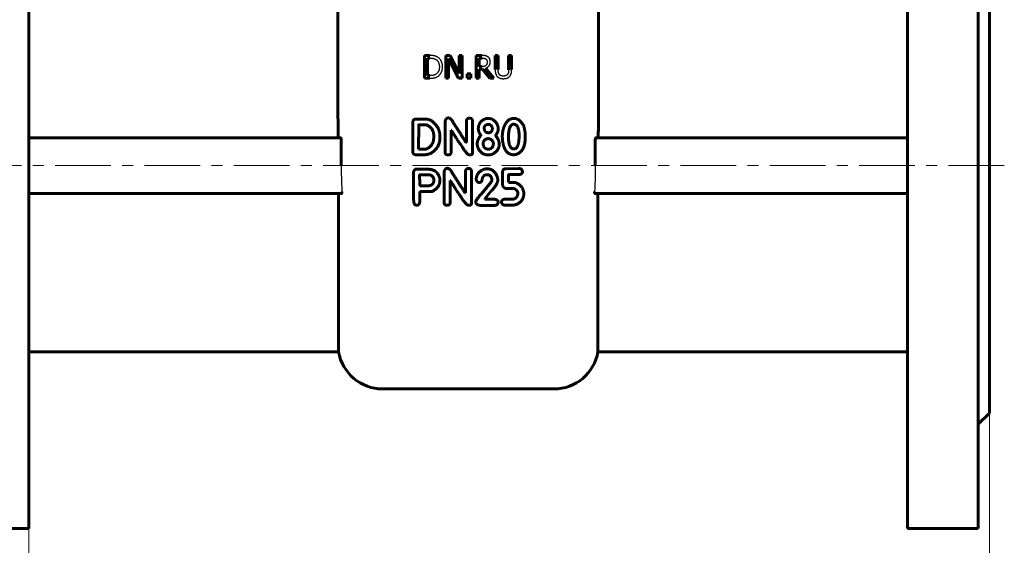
# Model space of a CAD drawing. Header units: millimetres. Extents: x 0 to 594, y 0 to 420.
# Tile 3 of 7: x 101 to 234, y 84 to 154. Entities that reach past the tile are written whole.
import ezdxf

# ---------------------------------------------------------------- set-up
doc = ezdxf.new("R2010")
doc.units = ezdxf.units.MM
for name, pattern in [('K5LT-1', [0]), ('K5LT_AXLED', [12, 7.5, -1.5, 1.5, -1.5]), ('K5LT_BASIC', [0]), ('K5LT_THIN', [0])]:
    doc.linetypes.add(name, pattern=pattern)
doc.layers.add('Системный слой', color=7, linetype='Continuous')
doc.layers.add('Системный слой (1)', color=251, linetype='Continuous', true_color=0x6c6c6c)
doc.styles.add('KDIMTEXTSTYLE', font='txt', dxfattribs={"width": 0.96, "oblique": 15, "height": 5})
doc.styles.add('KTEXTSTYLE', font='txt', dxfattribs={"width": 0.96, "height": 5})
doc.dimstyles.new('KDIMSTYLE (0.50)', dxfattribs={"dimtxt": 5, "dimasz": 1, "dimexe": 2, "dimexo": 0, "dimgap": 1, "dimtad": 1, "dimlfac": 2, "dimtxsty": 'KDIMTEXTSTYLE', "dimsah": 1, "dimcen": 0, "dimdle": 1, "dimadec": 0, "dimazin": 0, "dimtfac": 0.667, "dimtmove": 0, "dimatfit": 3, "dimfxl": 1, "dimtvp": 1, "dimtolj": 1, "dimtzin": 0, "dimarcsym": 0})

# ---------------------------------------------------------------- blocks, each defined once
blk = doc.blocks.new('D0')
at = {"layer": 'Системный слой (1)'}
for points in [[(96.1, 49.28), (96.6, 49.94), (91.6, 49.28), (96.6, 48.62)], [(231.6, 49.28), (226.6, 49.94), (227.1, 49.28), (226.6, 48.62)]]:
    blk.add_hatch(color=7, dxfattribs=at).paths.add_polyline_path(points)
at = {"layer": 'Системный слой (1)', "color": 7, "linetype": 'K5LT_THIN', "lineweight": 18, "true_color": 0xffffff}
for p, q in [((91.6, 101.34), (91.6, 47.28)), ((231.6, 101.34), (231.6, 47.28)), ((91.6, 49.28), (96.6, 49.94)), ((96.6, 48.62), (91.6, 49.28)), ((91.6, 49.28), (231.6, 49.28)), ((96.6, 49.94), (96.1, 49.28)), ((96.1, 49.28), (96.6, 48.62)), ((227.1, 49.28), (226.6, 49.94)), ((226.6, 49.94), (231.6, 49.28)), ((231.6, 49.28), (226.6, 48.62)), ((226.6, 48.62), (227.1, 49.28))]:
    blk.add_line(p, q, dxfattribs=at)
blk.add_wipeout([(155.93, 50.28), (155.93, 57.66), (166.82, 57.66), (166.82, 50.28)]).dxf.layer = 'Системный слой (1)'
at = {"layer": 'Системный слой (1)', "color": 7, "insert": (155.93, 56.87), "char_height": 5, "attachment_point": 1, "style": 'KTEXTSTYLE'}
blk.add_mtext('\\fArial|b0|c204|p34;\\H5.0;\\W1.000;\\Q15;\\fGOST Type AU|b0|i0|c204|p34;\\Q15;\\W0.960;280', dxfattribs=at)
blk = doc.blocks.new('KDIMARROW_01')
at = {"layer": 'Системный слой'}
blk.add_hatch(color=0, dxfattribs=at).paths.add_polyline_path([(-5, -0.66), (0, 0), (-5, 0.66), (-4.5, 0)])
at = {"layer": 'Системный слой', "color": 0, "linetype": 'K5LT_THIN', "lineweight": 18}
for p, q in [((-4.5, 0), (-5, 0.66)), ((-5, 0.66), (0, 0)), ((0, 0), (-5, -0.66)), ((-5, -0.66), (-4.5, 0))]:
    blk.add_line(p, q, dxfattribs=at)
at = {"layer": 'Системный слой (1)', "color": 0, "linetype": 'K5LT_THIN', "lineweight": 18}
blk.add_line((161.6, 134.59), (161.1, 134.59), dxfattribs=at)
blk = doc.blocks.new('D1')
at = {"layer": 'Системный слой (1)', "color": 7, "linetype": 'K5LT_THIN', "lineweight": 18, "true_color": 0xffffff}
for p, q in [((91.6, 101.34), (91.6, 59.65)), ((102.6, 85.84), (102.6, 59.65)), ((96.6, 60.99), (91.6, 61.65)), ((91.6, 61.65), (102.6, 61.65)), ((96.1, 61.65), (96.6, 60.99)), ((102.6, 61.65), (97.6, 60.99)), ((97.6, 60.99), (98.1, 61.65))]:
    blk.add_line(p, q, dxfattribs=at)
blk.add_wipeout([(93.02, 62.65), (93.02, 70.03), (100.86, 70.03), (100.86, 62.65)]).dxf.layer = 'Системный слой (1)'
at = {"layer": 'Системный слой (1)'}
for points in [[(96.1, 61.65), (96.6, 62.31), (91.6, 61.65), (96.6, 60.99)], [(97.6, 60.99), (102.6, 61.65), (97.6, 62.31), (98.1, 61.65)]]:
    blk.add_hatch(color=7, dxfattribs=at).paths.add_polyline_path(points)
at = {"layer": 'Системный слой (1)', "color": 7, "linetype": 'K5LT_THIN', "lineweight": 18, "true_color": 0xffffff}
for p, q in [((91.6, 61.65), (96.6, 62.31)), ((96.6, 62.31), (96.1, 61.65)), ((98.1, 61.65), (97.6, 62.31)), ((97.6, 62.31), (102.6, 61.65))]:
    blk.add_line(p, q, dxfattribs=at)
at = {"layer": 'Системный слой (1)', "color": 7, "insert": (93.02, 69.24), "char_height": 5, "attachment_point": 1, "style": 'KTEXTSTYLE'}
blk.add_mtext('\\fArial|b0|c204|p34;\\H5.0;\\W1.000;\\Q15;\\fGOST Type AU|b0|i0|c204|p34;\\Q15;\\W0.960;22', dxfattribs=at)

msp = doc.modelspace()

# ---------------------------------------------------------------- linework, layer by layer
at = {"layer": 'Системный слой (1)', "color": 143, "linetype": 'K5LT_BASIC', "lineweight": 60, "true_color": 0x33acca}
for p, q in [((102.6044, 183.3447), (102.6044, 85.8447)), ((220.6044, 183.3447), (220.6044, 85.8447)), ((230.1044, 183.3447), (230.1044, 85.8447)), ((231.6044, 167.8447), (231.6044, 101.3447)), ((144.1044, 141.5947), (144.1044, 154.2065)), ((179.1044, 141.5947), (179.1044, 154.2065)), ((155.7427, 149.3953), (155.7427, 146.3453)), ((156.4372, 149.3953), (155.7427, 149.3953)), ((156.1481, 146.6963), (156.1481, 149.0444)), ((156.1481, 149.0444), (156.457, 149.0444)), ((158.5876, 149.3953), (158.5876, 146.3453)), ((159.1635, 149.3953), (158.5876, 149.3953)), ((158.9657, 146.3453), (158.9657, 148.9752)), ((158.9657, 148.9752), (160.3152, 146.3453)), ((160.3919, 146.9806), (159.1635, 149.3953)), ((160.3919, 149.3953), (160.3919, 146.9806)), ((160.77, 149.3953), (160.3919, 149.3953)), ((160.77, 146.3453), (160.77, 149.3953)), ((163.4443, 149.3953), (162.6584, 149.3953)), ((162.6584, 149.3953), (162.6584, 146.3453)), ((163.0637, 149.0444), (163.4666, 149.0444)), ((163.0637, 147.8975), (163.0637, 149.0444)), ((165.2239, 149.3953), (165.2239, 147.4922)), ((165.6293, 149.3953), (165.2239, 149.3953)), ((165.6293, 147.4922), (165.6293, 149.3953)), ((167.4311, 149.3953), (167.0257, 149.3953)), ((167.0257, 149.3953), (167.0257, 147.4823)), ((167.4311, 147.4922), (167.4311, 149.3953)), ((161.9564, 146.9287), (161.467, 146.9287)), ((161.467, 146.9287), (161.467, 146.3453)), ((161.9564, 146.3453), (161.9564, 146.9287)), ((163.4196, 147.8975), (163.0637, 147.8975)), ((163.0637, 147.5589), (163.5284, 147.5589)), ((163.0637, 146.3453), (163.0637, 147.5589)), ((163.5284, 147.5589), (164.4923, 146.3453)), ((165.0188, 146.3453), (163.9337, 147.6726)), ((155.7427, 146.3453), (156.4447, 146.3453)), ((156.457, 146.6963), (156.1481, 146.6963)), ((158.5876, 146.3453), (158.9657, 146.3453)), ((160.3152, 146.3453), (160.77, 146.3453)), ((161.467, 146.3453), (161.9564, 146.3453)), ((162.6584, 146.3453), (163.0637, 146.3453)), ((164.4923, 146.3453), (165.0188, 146.3453)), ((154.1484, 140.4046), (154.1484, 136.4504)), ((154.6414, 140.86), (154.5215, 140.8531)), ((155.7814, 140.86), (154.6414, 140.86)), ((158.5003, 140.5313), (158.5003, 136.3922)), ((161.3521, 140.5108), (161.3521, 137.6966)), ((162.1704, 136.2793), (162.1704, 140.5313)), ((154.9461, 140.0623), (154.9358, 136.8305)), ((155.7266, 140.0999), (154.9837, 140.0999)), ((159.298, 139.3502), (159.3357, 139.3502)), ((159.298, 136.3922), (159.298, 139.3502)), ((164.3209, 140.141), (164.2833, 140.141)), ((102.6044, 138.3447), (144.4475, 138.3447)), ((144.5422, 138.0947), (144.5422, 134.5947)), ((156.9626, 138.3882), (156.9626, 138.6176)), ((161.3521, 137.6966), (161.3145, 137.6966)), ((163.311, 138.6792), (163.311, 138.6586)), ((165.2761, 138.621), (165.2761, 138.6415)), ((167.0108, 138.8024), (166.9936, 138.4156)), ((169.2669, 138.508), (169.2669, 138.5251)), ((178.6665, 138.0947), (178.6665, 134.5947)), ((220.6044, 138.3447), (178.7612, 138.3447)), ((154.9358, 136.8305), (154.9734, 136.8099)), ((154.9734, 136.8099), (155.7266, 136.8099)), ((164.2456, 136.8236), (164.3415, 136.8236)), ((165.7657, 137.4604), (165.7657, 137.4775)), ((167.6578, 136.8613), (167.8256, 136.8613)), ((154.5832, 136.0499), (155.6308, 136.0499)), ((161.7356, 136.0567), (161.8657, 136.0567)), ((164.2456, 136.0362), (164.3209, 136.0362)), ((154.2533, 133.6995), (154.2704, 129.9918)), ((155.7151, 134.1446), (154.6881, 134.1446)), ((158.368, 133.7646), (158.368, 129.6255)), ((161.2198, 133.744), (161.2198, 130.9299)), ((162.0381, 129.5125), (162.0381, 133.7646)), ((166.2143, 133.7098), (166.2143, 132.1727)), ((168.4054, 134.2097), (166.6765, 134.1891)), ((156.4752, 133.3572), (155.1057, 133.3572)), ((159.1657, 132.5835), (159.2034, 132.5835)), ((159.1657, 129.6255), (159.1657, 132.5835)), ((164.6474, 132.3198), (163.3978, 130.8238)), ((164.1168, 133.3812), (164.2503, 133.3812)), ((164.7638, 132.6622), (164.7638, 132.6211)), ((165.5752, 132.717), (165.5375, 133.0217)), ((167.0223, 132.5013), (167.0223, 133.3469)), ((167.0599, 133.3846), (168.3677, 133.3846)), ((167.6762, 132.3472), (167.1558, 132.3472)), ((155.0886, 131.9296), (155.1263, 131.8919)), ((155.0886, 131.1113), (156.684, 131.1113)), ((155.0886, 129.7453), (155.0886, 131.1113)), ((155.1263, 131.8919), (156.1705, 131.8919)), ((161.2198, 130.9299), (161.1822, 130.9299)), ((163.836, 130.1219), (164.7433, 131.2414)), ((168.2513, 130.9436), (168.2513, 130.6765)), ((144.55, 130.8447), (102.6044, 130.8447)), ((144.1883, 130.8447), (144.1883, 109.5947)), ((162.6035, 129.7453), (162.6035, 129.7077)), ((163.836, 130.0774), (163.836, 130.1219)), ((165.1233, 130.0774), (163.836, 130.0774)), ((165.6129, 129.6118), (165.6129, 129.67)), ((167.5598, 130.098), (166.4848, 130.098)), ((169.0593, 130.7519), (169.0593, 130.9265)), ((220.6044, 130.8447), (178.6588, 130.8447)), ((179.0205, 130.8447), (179.0205, 109.5947)), ((161.6033, 129.29), (161.7334, 129.29)), ((163.1513, 129.2626), (165.1233, 129.2626)), ((166.543, 129.2832), (167.5974, 129.2832)), ((144.1883, 109.5947), (102.6044, 109.5947)), ((220.6044, 109.5947), (179.0205, 109.5947)), ((150.1044, 104.5947), (173.1044, 104.5947)), ((231.6044, 101.3447), (230.1044, 99.8447)), ((93.1044, 85.8447), (102.6044, 85.8447)), ((230.1044, 85.8447), (220.6044, 85.8447))]:
    msp.add_line(p, q, dxfattribs=at)
at = {"layer": 'Системный слой (1)', "color": 30, "linetype": 'K5LT_AXLED', "lineweight": 18, "true_color": 0xff8000}
for q in [(89.6044, 134.5947), (218.6044, 134.5947)]:
    msp.add_line((233.6044, 134.5947), q, dxfattribs=at)
at = {"layer": 'Системный слой (1)', "color": 143, "linetype": 'K5LT_BASIC', "lineweight": 60, "true_color": 0x33acca}
for centre, radius, start, end in [((19.1044, 154.2065), 125, 0, 14.036243), ((304.1044, 154.2065), 125, 165.963757, 180), ((150.1044, 110.5947), 6, 189.594068, 270), ((173.1044, 110.5947), 6, 270, 350.405932)]:
    msp.add_arc(centre, radius, start, end, dxfattribs=at)
at = {"layer": 'Системный слой (1)', "color": 7, "linetype": 'K5LT-1'}
for points, knots in [([(157.5297, 149.1531), (157.5208, 149.159), (157.5026, 149.1706), (157.4653, 149.1928), (157.4166, 149.219), (157.365, 149.2434), (157.3219, 149.2617), (157.2888, 149.2748), (157.2549, 149.2873), (157.2202, 149.2992), (157.1846, 149.3106), (157.151, 149.3205), (157.1195, 149.3292), (157.0905, 149.3367), (157.0605, 149.3436), (157.0316, 149.3496), (157.0041, 149.3548), (156.9699, 149.3607), (156.9101, 149.3697), (156.8198, 149.3801), (156.7224, 149.3874), (156.6395, 149.3915), (156.5746, 149.3937), (156.507, 149.3951), (156.4606, 149.3953), (156.4372, 149.3953)], [-0.711735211, -0.711735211, -0.711735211, -0.711735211, -0.684262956, -0.6567907, -0.60184619, -0.54690168, -0.519429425, -0.49195717, -0.464484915, -0.43701266, -0.409540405, -0.38206815, -0.361271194, -0.340474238, -0.319677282, -0.298880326, -0.282961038, -0.267041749, -0.235203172, -0.176402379, -0.117601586, -0.08820119, -0.058800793, -0.029400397, 0, 0, 0, 0]), ([(156.457, 149.0444), (156.473, 149.0444), (156.5047, 149.0442), (156.5513, 149.0431), (156.5967, 149.0414), (156.6389, 149.0391), (156.678, 149.0363), (156.7145, 149.0331), (156.7499, 149.0294), (156.783, 149.0252), (156.8137, 149.0208), (156.8424, 149.0161), (156.8702, 149.0109), (156.8923, 149.0064), (156.9091, 149.0026), (156.9247, 148.999), (156.9439, 148.9942), (156.9668, 148.988), (156.9895, 148.9814), (157.0121, 148.9744), (157.0421, 148.9644), (157.0732, 148.9531), (157.1347, 148.9285), (157.1962, 148.8994), (157.2476, 148.8704), (157.2628, 148.8615)], [-0.122136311, -0.122136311, -0.122136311, -0.122136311, -0.116722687, -0.111309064, -0.10589544, -0.100481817, -0.09567233, -0.090862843, -0.086053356, -0.081243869, -0.076951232, -0.072658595, -0.068365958, -0.06407332, -0.062146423, -0.060219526, -0.056365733, -0.052511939, -0.048658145, -0.044804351, -0.040950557, -0.033242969, -0.028590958, -0.008523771, 0, 0, 0, 0]), ([(157.2628, 148.8615), (157.2794, 148.8513), (157.3119, 148.83), (157.3458, 148.8045), (157.3923, 148.7668), (157.4486, 148.7142), (157.5186, 148.6298), (157.5793, 148.5349), (157.629, 148.4316), (157.6578, 148.3498), (157.6826, 148.2631), (157.7037, 148.1679), (157.7167, 148.0619), (157.7218, 147.988), (157.7236, 147.9502), (157.7247, 147.9118), (157.725, 147.8858), (157.725, 147.8728)], [-0.228722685, -0.228722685, -0.228722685, -0.228722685, -0.216268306, -0.203813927, -0.201223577, -0.17717576, -0.153135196, -0.129094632, -0.10422721, -0.081198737, -0.076679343, -0.051147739, -0.025616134, -0.0192121, -0.012808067, -0.006404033, 0, 0, 0, 0]), ([(158.1476, 147.8679), (158.1476, 147.8888), (158.1471, 147.9306), (158.1446, 147.9923), (158.1405, 148.0529), (158.133, 148.1292), (158.1203, 148.2193), (158.0998, 148.3197), (158.0745, 148.4141), (158.0462, 148.4979), (158.0155, 148.5737), (157.983, 148.6422), (157.9475, 148.7079), (157.9191, 148.7544), (157.8731, 148.8244), (157.8043, 148.9156), (157.691, 149.0322), (157.5955, 149.1084), (157.5398, 149.1464), (157.5297, 149.1531)], [-0.236572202, -0.236572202, -0.236572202, -0.236572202, -0.228129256, -0.219686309, -0.211243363, -0.202800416, -0.187098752, -0.171397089, -0.156612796, -0.141828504, -0.129465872, -0.11710324, -0.104753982, -0.092404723, -0.0897364, -0.062369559, -0.034019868, -0.006064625, 0, 0, 0, 0]), ([(164.2204, 149.2347), (164.2034, 149.2457), (164.1689, 149.2666), (164.1301, 149.2867), (164.0756, 149.3125), (164.0216, 149.3336), (163.9535, 149.353), (163.9181, 149.3607), (163.8972, 149.3645), (163.8884, 149.3661), (163.8708, 149.3689), (163.8436, 149.3729), (163.7988, 149.3786), (163.722, 149.3863), (163.6041, 149.3934), (163.5005, 149.3953), (163.4443, 149.3953)], [-0.161155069, -0.161155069, -0.161155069, -0.161155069, -0.148263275, -0.135371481, -0.132778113, -0.108543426, -0.096754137, -0.084964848, -0.084102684, -0.082378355, -0.078929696, -0.07203238, -0.064293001, -0.050425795, -0.025914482, 0, 0, 0, 0]), ([(163.4666, 149.0444), (163.4769, 149.0444), (163.4974, 149.0442), (163.5274, 149.0436), (163.5567, 149.0426), (163.5838, 149.0412), (163.609, 149.0395), (163.6325, 149.0376), (163.6552, 149.0353), (163.6764, 149.0329), (163.6961, 149.0302), (163.7206, 149.0264), (163.7485, 149.0213), (163.7795, 149.0143), (163.8083, 149.0064), (163.8362, 148.9973), (163.8573, 148.9892), (163.8898, 148.9755), (163.9195, 148.9604), (163.9445, 148.9449), (163.951, 148.9406)], [-0.105350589, -0.105350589, -0.105350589, -0.105350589, -0.100431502, -0.095512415, -0.090593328, -0.085674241, -0.081313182, -0.076952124, -0.072591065, -0.068230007, -0.064347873, -0.060465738, -0.052701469, -0.045754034, -0.0388066, -0.031859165, -0.02491173, -0.022395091, -0.005983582, 0, 0, 0, 0]), ([(163.9337, 147.6726), (163.9454, 147.677), (163.9685, 147.686), (164.0025, 147.7004), (164.0357, 147.7158), (164.077, 147.7366), (164.1255, 147.7638), (164.1978, 147.8106), (164.2631, 147.8627), (164.3219, 147.9198), (164.3743, 147.9778), (164.4199, 148.0383), (164.4567, 148.1001), (164.4875, 148.1601), (164.5195, 148.2401), (164.5391, 148.3137), (164.5509, 148.3739), (164.5578, 148.4179), (164.5632, 148.4723), (164.5655, 148.5149), (164.5663, 148.5448), (164.5665, 148.5598), (164.5665, 148.5673)], [-0.148110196, -0.148110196, -0.148110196, -0.148110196, -0.143631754, -0.139153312, -0.134674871, -0.130196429, -0.121903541, -0.113610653, -0.097024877, -0.089138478, -0.081252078, -0.066130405, -0.059524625, -0.052918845, -0.039707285, -0.026179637, -0.024288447, -0.017188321, -0.010088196, -0.005044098, -0.002522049, 0, 0, 0, 0]), ([(163.951, 148.9406), (163.959, 148.9352), (163.9746, 148.9239), (163.9907, 148.9108), (164.0121, 148.8917), (164.0372, 148.8662), (164.0676, 148.8262), (164.0884, 148.7899), (164.1026, 148.7589), (164.115, 148.7269), (164.1233, 148.6993), (164.1326, 148.6603), (164.14, 148.6178), (164.1435, 148.5696), (164.1438, 148.5414), (164.1438, 148.5352)], [-0.081685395, -0.081685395, -0.081685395, -0.081685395, -0.076696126, -0.0717068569, -0.0706954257, -0.0613419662, -0.0522677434, -0.0430034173, -0.0383712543, -0.0337390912, -0.0245907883, -0.0231782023, -0.0130157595, -0.0028533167, 0, 0, 0, 0]), ([(164.1438, 148.5352), (164.1438, 148.526), (164.1436, 148.5076), (164.1426, 148.4804), (164.141, 148.4538), (164.1387, 148.4286), (164.1359, 148.4047), (164.1316, 148.3745), (164.1249, 148.339), (164.1151, 148.2992), (164.104, 148.2635), (164.0915, 148.2306), (164.0734, 148.1906), (164.0468, 148.1441), (164.0161, 148.1033), (163.9899, 148.0744), (163.9773, 148.0619), (163.9708, 148.0557)], [-0.0937576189, -0.0937576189, -0.0937576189, -0.0937576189, -0.0896029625, -0.085448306, -0.0812936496, -0.0771389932, -0.0733225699, -0.0695061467, -0.0618733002, -0.0547800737, -0.0476868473, -0.0413301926, -0.034973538, -0.0226294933, -0.0102854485, -0.0051427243, 0, 0, 0, 0]), ([(164.5665, 148.5673), (164.5665, 148.5776), (164.5662, 148.5979), (164.5651, 148.628), (164.5631, 148.6576), (164.5596, 148.6945), (164.5536, 148.7381), (164.5441, 148.7862), (164.5323, 148.8313), (164.5187, 148.8727), (164.5032, 148.9115), (164.4888, 148.9416), (164.4764, 148.9646), (164.4635, 148.9867), (164.4467, 149.0135), (164.425, 149.0444), (164.4075, 149.0668), (164.3793, 149.1008), (164.3359, 149.1468), (164.2763, 149.1968), (164.2351, 149.2252), (164.2204, 149.2347)], [-0.193489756, -0.193489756, -0.193489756, -0.193489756, -0.187228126, -0.180966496, -0.174704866, -0.168443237, -0.156866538, -0.14528984, -0.134451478, -0.123613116, -0.113319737, -0.103026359, -0.098061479, -0.0930966, -0.083166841, -0.073237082, -0.063307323, -0.060732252, -0.038297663, -0.013257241, 0, 0, 0, 0]), ([(157.2999, 146.899), (157.2829, 146.8871), (157.2483, 146.8644), (157.2088, 146.8419), (157.1502, 146.8114), (157.1045, 146.7916), (157.0556, 146.7742), (157.0343, 146.767), (157.0078, 146.7589), (156.9775, 146.7506), (156.948, 146.7433), (156.9167, 146.7366), (156.8724, 146.7281), (156.8266, 146.7207), (156.7788, 146.7144), (156.7423, 146.7102), (156.7048, 146.7066), (156.663, 146.7032), (156.6164, 146.7002), (156.5644, 146.698), (156.5113, 146.6966), (156.4752, 146.6963), (156.457, 146.6963)], [-0.129515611, -0.129515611, -0.129515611, -0.129515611, -0.119550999, -0.109586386, -0.107523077, -0.087584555, -0.085520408, -0.082628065, -0.07684338, -0.072307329, -0.067771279, -0.062610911, -0.057450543, -0.047129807, -0.041969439, -0.036809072, -0.031648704, -0.026488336, -0.019866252, -0.013244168, -0.006622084, 0, 0, 0, 0]), ([(157.725, 147.8728), (157.725, 147.8558), (157.7246, 147.8219), (157.7229, 147.772), (157.7201, 147.7231), (157.7163, 147.677), (157.7116, 147.6337), (157.7043, 147.579), (157.6932, 147.5154), (157.6767, 147.4445), (157.6585, 147.3821), (157.6384, 147.3256), (157.6171, 147.2748), (157.5935, 147.2264), (157.5592, 147.1651), (157.5091, 147.0912), (157.4381, 147.0101), (157.3665, 146.9465), (157.3184, 146.9115), (157.2999, 146.899)], [-0.276021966, -0.276021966, -0.276021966, -0.276021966, -0.265988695, -0.255955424, -0.245922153, -0.235888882, -0.226754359, -0.217619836, -0.19935079, -0.182548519, -0.165746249, -0.151188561, -0.136630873, -0.122295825, -0.107960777, -0.079290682, -0.048447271, -0.018055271, 0, 0, 0, 0]), ([(157.5248, 146.59), (157.568, 146.6186), (157.6135, 146.6529), (157.6961, 146.7249), (157.7411, 146.77), (157.7845, 146.8198), (157.8021, 146.8406), (157.8328, 146.8788), (157.8745, 146.9359), (157.9134, 146.9964), (157.9431, 147.0474), (157.9716, 147.0997), (158.005, 147.1676), (158.0399, 147.251), (158.0696, 147.3354), (158.0877, 147.3982), (158.1114, 147.4924), (158.1359, 147.6236), (158.1467, 147.7694), (158.1476, 147.8534), (158.1476, 147.8679)], [-0.278962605, -0.278962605, -0.278962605, -0.278962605, -0.247175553, -0.243853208, -0.211601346, -0.208232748, -0.203909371, -0.195262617, -0.178870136, -0.162027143, -0.153605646, -0.145184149, -0.128341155, -0.111498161, -0.095175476, -0.078852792, -0.075672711, -0.042270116, -0.007265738, 0, 0, 0, 0]), ([(163.9708, 148.0557), (163.9638, 148.0487), (163.9495, 148.0352), (163.9328, 148.0214), (163.9083, 148.0027), (163.8745, 147.9804), (163.831, 147.9589), (163.7939, 147.9448), (163.77, 147.9373), (163.7504, 147.9321), (163.7356, 147.9286), (163.7206, 147.9254), (163.7011, 147.9214), (163.6766, 147.917), (163.6407, 147.9115), (163.5592, 147.9014), (163.4821, 147.8975), (163.4196, 147.8975)], [-0.0846184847, -0.0846184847, -0.0846184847, -0.0846184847, -0.0800034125, -0.0753883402, -0.0744226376, -0.0653627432, -0.0561571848, -0.0515544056, -0.0469516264, -0.0446938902, -0.042436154, -0.0401784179, -0.0379206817, -0.0337082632, -0.0294958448, -0.0225875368, 0, 0, 0, 0]), ([(165.2239, 147.4922), (165.2239, 147.4737), (165.2242, 147.4371), (165.2257, 147.3832), (165.2281, 147.3306), (165.2314, 147.2815), (165.2354, 147.2356), (165.2416, 147.1784), (165.2492, 147.1249), (165.2579, 147.0751), (165.2648, 147.0406), (165.2724, 147.0072), (165.2803, 146.9758), (165.2884, 146.9463), (165.2969, 146.9187), (165.3061, 146.8917), (165.316, 146.8653), (165.3266, 146.8394), (165.3416, 146.8059), (165.3701, 146.7493), (165.4177, 146.6734), (165.4715, 146.6078), (165.5061, 146.5722), (165.5156, 146.5628)], [-0.129094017, -0.129094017, -0.129094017, -0.129094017, -0.123542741, -0.117991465, -0.112440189, -0.106888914, -0.1019132, -0.096937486, -0.086986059, -0.082495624, -0.078005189, -0.073514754, -0.069024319, -0.064988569, -0.060952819, -0.056917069, -0.052881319, -0.048917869, -0.044954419, -0.037027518, -0.021378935, -0.005730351, 0, 0, 0, 0]), ([(165.7603, 146.8767), (165.7524, 146.8887), (165.7373, 146.9131), (165.7225, 146.941), (165.7086, 146.9696), (165.6958, 146.999), (165.6847, 147.0294), (165.6778, 147.0507), (165.673, 147.0665), (165.6669, 147.0885), (165.6616, 147.1109), (165.6578, 147.1292), (165.6549, 147.1442), (165.651, 147.1666), (165.6473, 147.1909), (165.644, 147.2165), (165.6409, 147.2427), (165.6373, 147.2788), (165.6338, 147.3263), (165.6316, 147.37), (165.6304, 147.4063), (165.6297, 147.4343), (165.6294, 147.4629), (165.6293, 147.4824), (165.6293, 147.4922)], [-0.343745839, -0.343745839, -0.343745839, -0.343745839, -0.317150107, -0.290554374, -0.285054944, -0.258118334, -0.231181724, -0.22561445, -0.217365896, -0.200868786, -0.184371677, -0.176123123, -0.167874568, -0.157558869, -0.136927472, -0.126611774, -0.116296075, -0.095664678, -0.071748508, -0.047832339, -0.035874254, -0.023916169, -0.011958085, 0, 0, 0, 0]), ([(166.3263, 146.6271), (166.3163, 146.6271), (166.2965, 146.6273), (166.2672, 146.6284), (166.2385, 146.6301), (166.2114, 146.6325), (166.1857, 146.6355), (166.1533, 146.6401), (166.1008, 146.6498), (166.035, 146.668), (165.9672, 146.6958), (165.9087, 146.7284), (165.8568, 146.7665), (165.811, 146.8099), (165.78, 146.8478), (165.7641, 146.8709), (165.7603, 146.8767)], [-0.162465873, -0.162465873, -0.162465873, -0.162465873, -0.156402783, -0.150339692, -0.144276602, -0.138213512, -0.1326561, -0.127098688, -0.115983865, -0.095376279, -0.0768315, -0.058800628, -0.040998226, -0.023195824, -0.005738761, 0, 0, 0, 0]), ([(166.8947, 146.8767), (166.8892, 146.8683), (166.8775, 146.8517), (166.8635, 146.8344), (166.8425, 146.8101), (166.8123, 146.7799), (166.7715, 146.7484), (166.7355, 146.7255), (166.7072, 146.7097), (166.6825, 146.6977), (166.6621, 146.6889), (166.6419, 146.6807), (166.6167, 146.6715), (166.588, 146.6623), (166.5431, 146.65), (166.5022, 146.6416), (166.4355, 146.6319), (166.3846, 146.6278), (166.3374, 146.6271), (166.3263, 146.6271)], [-0.107165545, -0.107165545, -0.107165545, -0.107165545, -0.101648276, -0.096131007, -0.094971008, -0.083999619, -0.072710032, -0.067065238, -0.061420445, -0.055852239, -0.053068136, -0.050284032, -0.045041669, -0.039799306, -0.035586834, -0.022631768, -0.020142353, -0.004697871, 0, 0, 0, 0]), ([(167.0257, 147.4823), (167.0257, 147.47), (167.0256, 147.4457), (167.0249, 147.4099), (167.0238, 147.3751), (167.0222, 147.3412), (167.0202, 147.3087), (167.0169, 147.2666), (167.0129, 147.2288), (167.0085, 147.195), (167.0053, 147.1735), (167.0018, 147.1525), (166.9981, 147.1324), (166.9941, 147.113), (166.9897, 147.0943), (166.9849, 147.0758), (166.9796, 147.0576), (166.9738, 147.0395), (166.9655, 147.0157), (166.9577, 146.9958), (166.9407, 146.9565), (166.9217, 146.9194), (166.901, 146.8863), (166.8947, 146.8767)], [-0.0871314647, -0.0871314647, -0.0871314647, -0.0871314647, -0.0831713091, -0.0792111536, -0.0752509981, -0.0712908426, -0.0673306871, -0.0633705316, -0.0554502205, -0.0523701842, -0.0492901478, -0.0462101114, -0.043130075, -0.0401940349, -0.0372579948, -0.0343219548, -0.0313859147, -0.0284498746, -0.0255138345, -0.0196417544, -0.0183802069, -0.005374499, 0, 0, 0, 0]), ([(167.1394, 146.5628), (167.152, 146.5748), (167.1763, 146.5995), (167.2012, 146.6283), (167.2354, 146.6708), (167.2764, 146.7299), (167.3165, 146.8067), (167.3433, 146.8724), (167.3608, 146.9236), (167.3755, 146.9768), (167.3883, 147.0311), (167.3993, 147.087), (167.4107, 147.1579), (167.4259, 147.2864), (167.4311, 147.4057), (167.4311, 147.4922)], [-0.200678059, -0.200678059, -0.200678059, -0.200678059, -0.189054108, -0.177430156, -0.175001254, -0.152059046, -0.128629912, -0.116915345, -0.105200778, -0.093565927, -0.081931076, -0.070871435, -0.059811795, -0.04081866, 0, 0, 0, 0]), ([(156.4447, 146.3453), (156.4642, 146.3453), (156.5028, 146.3455), (156.5597, 146.3465), (156.6152, 146.3481), (156.6689, 146.3503), (156.7205, 146.3532), (156.7873, 146.3578), (156.854, 146.364), (156.9202, 146.3721), (156.9721, 146.3797), (157.0134, 146.3868), (157.045, 146.3929), (157.0654, 146.3972), (157.0829, 146.4011), (157.1025, 146.4058), (157.1238, 146.4113), (157.1468, 146.4177), (157.1715, 146.425), (157.2149, 146.4389), (157.2768, 146.4617), (157.3771, 146.5054), (157.4597, 146.5498), (157.517, 146.5852), (157.5248, 146.59)], [-0.489465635, -0.489465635, -0.489465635, -0.489465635, -0.469874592, -0.450283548, -0.430692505, -0.411101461, -0.391510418, -0.371919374, -0.332737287, -0.308900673, -0.28506406, -0.261227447, -0.24930914, -0.237390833, -0.229840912, -0.22229099, -0.207191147, -0.19698596, -0.186780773, -0.168865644, -0.129708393, -0.090551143, -0.012236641, 0, 0, 0, 0]), ([(165.5156, 146.5628), (165.5283, 146.5501), (165.5545, 146.5255), (165.5851, 146.5002), (165.6312, 146.4649), (165.668, 146.4406), (165.7082, 146.4179), (165.7256, 146.4084), (165.7553, 146.3932), (165.8158, 146.3655), (165.8879, 146.3397), (165.9672, 146.3187), (166.0292, 146.3057), (166.094, 146.2953), (166.1518, 146.2888), (166.2015, 146.2849), (166.2423, 146.2827), (166.2839, 146.2814), (166.3121, 146.2811), (166.3263, 146.2811)], [-0.322958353, -0.322958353, -0.322958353, -0.322958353, -0.301047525, -0.279136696, -0.274585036, -0.230252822, -0.225650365, -0.21925955, -0.206477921, -0.186016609, -0.141138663, -0.11869969, -0.096260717, -0.073821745, -0.051382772, -0.038537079, -0.025691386, -0.012845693, 0, 0, 0, 0]), ([(166.3263, 146.2811), (166.3413, 146.2811), (166.3712, 146.2814), (166.4151, 146.2827), (166.4581, 146.285), (166.4985, 146.2881), (166.5363, 146.2919), (166.5838, 146.2978), (166.6284, 146.3049), (166.6702, 146.3134), (166.6993, 146.32), (166.7277, 146.3272), (166.78, 146.3422), (166.8277, 146.3596), (166.8734, 146.3796), (166.9034, 146.3937), (166.9283, 146.4067), (166.9773, 146.4343), (167.0426, 146.4768), (167.104, 146.5285), (167.1358, 146.5592), (167.1394, 146.5628)], [-0.133113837, -0.133113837, -0.133113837, -0.133113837, -0.12772088, -0.122327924, -0.116934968, -0.111542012, -0.106665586, -0.10178916, -0.092036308, -0.087588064, -0.083139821, -0.078691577, -0.074243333, -0.057841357, -0.053740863, -0.049640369, -0.041439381, -0.039717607, -0.021593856, -0.002514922, 0, 0, 0, 0]), ([(144.5422, 134.5947), (144.5423, 134.2613), (144.5473, 133.582), (144.5696, 132.6488), (144.6022, 131.817), (144.6275, 131.3359), (144.6419, 131.0947)], [6.359974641, 6.359974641, 6.359974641, 6.359974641, 6.559976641, 6.759978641, 6.894158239, 7.028337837, 7.028337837, 7.028337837, 7.028337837]), ([(178.6665, 134.5947), (178.6665, 134.2613), (178.6614, 133.582), (178.6391, 132.6488), (178.6066, 131.817), (178.5813, 131.3359), (178.5668, 131.0947)], [6.359974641, 6.359974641, 6.359974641, 6.359974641, 6.559976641, 6.759978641, 6.894158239, 7.028337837, 7.028337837, 7.028337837, 7.028337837])]:
    msp.add_open_spline(points, degree=3, knots=knots, dxfattribs=at)
at = {"layer": 'Системный слой (1)', "color": 143, "linetype": 'K5LT_BASIC', "lineweight": 60, "true_color": 0x33acca}
for points, knots in [([(144.1044, 141.5947), (144.1044, 141.3255), (144.1068, 140.8919), (144.114, 140.283), (144.1213, 139.7957), (144.1325, 139.1473), (144.1414, 138.6706), (144.1474, 138.3447)], [0, 0, 0, 0, 2.02139148, 3.23596376, 4.5099771, 5.61393711, 8, 8, 8, 8]), ([(179.1044, 141.5947), (179.1044, 141.3255), (179.1019, 140.8919), (179.0948, 140.283), (179.0874, 139.7957), (179.0763, 139.1473), (179.0673, 138.6706), (179.0614, 138.3447)], [0, 0, 0, 0, 2.02139148, 3.23596376, 4.5099771, 5.61393711, 8, 8, 8, 8]), ([(144.5422, 138.0947), (144.5422, 138.1093), (144.5414, 138.1324), (144.5386, 138.162), (144.5343, 138.1946), (144.5273, 138.2285), (144.518, 138.2591), (144.5113, 138.2764), (144.5036, 138.2937), (144.4933, 138.3125), (144.4789, 138.3304), (144.4632, 138.3421), (144.4528, 138.3447), (144.4475, 138.3447)], [0, 0, 0, 0, 1.58327377, 2.41709561, 3.13324314, 5.1105319, 6.31975307, 7.25680686, 7.80757907, 9.24010602, 10.77676249, 12.30505192, 14, 14, 14, 14]), ([(178.6665, 138.0947), (178.6665, 138.1093), (178.6673, 138.1324), (178.6701, 138.162), (178.6744, 138.1946), (178.6814, 138.2285), (178.6908, 138.2591), (178.6974, 138.2764), (178.7051, 138.2937), (178.7155, 138.3125), (178.7299, 138.3304), (178.7456, 138.3421), (178.756, 138.3447), (178.7612, 138.3447)], [0, 0, 0, 0, 1.58327377, 2.41709561, 3.13324314, 5.1105319, 6.31975307, 7.25680686, 7.80757907, 9.24010602, 10.77676249, 12.30505192, 14, 14, 14, 14]), ([(144.55, 130.8447), (144.5585, 130.8447), (144.571, 130.8486), (144.587, 130.8615), (144.5985, 130.8751), (144.6099, 130.8936), (144.6194, 130.9149), (144.6264, 130.9358), (144.6313, 130.9541), (144.6351, 130.9717), (144.6381, 130.99), (144.6413, 131.0158), (144.643, 131.0442), (144.643, 131.0733), (144.6423, 131.0881), (144.6419, 131.0947)], [0, 0, 0, 0, 2.68117648, 3.90413009, 5.26930465, 6.69561243, 8.17172131, 9.25443986, 10.10433415, 10.92812436, 11.74237417, 12.54514992, 14.25524612, 15.22315586, 16, 16, 16, 16]), ([(178.6588, 130.8447), (178.6502, 130.8447), (178.6378, 130.8486), (178.6218, 130.8615), (178.6102, 130.8751), (178.5988, 130.8936), (178.5893, 130.9149), (178.5824, 130.9358), (178.5775, 130.9541), (178.5737, 130.9717), (178.5706, 130.99), (178.5674, 131.0164), (178.5658, 131.0421), (178.5657, 131.0711), (178.5662, 131.0853), (178.5668, 131.0947)], [0, 0, 0, 0, 2.68117649, 3.90413007, 5.26930464, 6.69561243, 8.17172131, 9.25443985, 10.10433424, 10.9281239, 11.74237334, 12.54515425, 14.33552125, 14.88678944, 16, 16, 16, 16])]:
    msp.add_open_spline(points, degree=3, knots=knots, dxfattribs=at)
for points in [[(154.5215, 140.8531), (154.21, 140.8394), (154.1484, 140.4046)], [(157.5514, 139.6241), (156.8359, 140.86), (155.7814, 140.86)], [(158.9556, 141.0038), (158.5825, 141.0038), (158.5003, 140.5313)], [(159.6232, 140.319), (159.298, 141.0038), (158.9556, 141.0038)], [(161.3145, 137.6966), (160.397, 139.1482), (159.6232, 140.319)], [(161.8075, 140.9866), (161.3521, 140.9866), (161.3521, 140.5108)], [(162.1704, 140.5313), (162.1704, 140.9866), (161.8075, 140.9866)], [(163.4034, 140.6015), (163.0097, 140.278), (162.9549, 139.6138)], [(164.2662, 140.9456), (163.7971, 140.925), (163.4034, 140.6015)], [(165.5021, 140.1205), (165.0365, 140.9456), (164.2662, 140.9456)], [(167.1785, 140.8189), (166.819, 140.6306), (166.5092, 140.0212)], [(167.6784, 140.949), (167.3634, 140.8942), (167.1785, 140.8189)], [(169.082, 139.8398), (168.5856, 140.949), (167.6784, 140.949)], [(154.9837, 140.0999), (154.9461, 140.0931), (154.9461, 140.0623)], [(156.0108, 140.0623), (155.8328, 140.0999), (155.7266, 140.0999)], [(156.9626, 138.6176), (156.9626, 139.6823), (156.0108, 140.0623)], [(157.7979, 138.3882), (157.7979, 139.1413), (157.5514, 139.6241)], [(159.3357, 139.3502), (159.7978, 138.5696), (160.9139, 136.9195)], [(162.9549, 139.6138), (162.9549, 139.0695), (163.311, 138.6792)], [(164.2833, 140.141), (163.7424, 140.076), (163.7424, 139.5967)], [(163.7424, 139.5967), (163.7971, 139.0147), (164.3209, 139.0147)], [(164.8482, 139.6138), (164.7283, 140.141), (164.3209, 140.141)], [(164.3209, 139.0147), (164.79, 139.0147), (164.8482, 139.6138)], [(165.2761, 138.6415), (165.6322, 139.1105), (165.6322, 139.559)], [(165.6322, 139.559), (165.6322, 139.7679), (165.5021, 140.1205)], [(166.5092, 140.0212), (166.1994, 139.4118), (166.1788, 138.5628)], [(167.6955, 140.1547), (167.1135, 140.1547), (167.0108, 138.8024)], [(168.435, 138.5251), (168.435, 140.1547), (167.6955, 140.1547)], [(169.2669, 138.5251), (169.2669, 139.1277), (169.082, 139.8398)], [(156.4661, 136.2039), (157.7979, 136.9023), (157.7979, 138.3882)], [(156.7708, 137.5152), (156.9626, 137.8644), (156.9626, 138.3882)], [(163.311, 138.6586), (162.8043, 138.0903), (162.8043, 137.5357)], [(163.6088, 137.724), (163.5917, 137.5562), (163.5917, 137.5152)], [(164.3038, 138.2273), (163.8211, 138.2273), (163.6088, 137.724)], [(164.9783, 137.4775), (164.9783, 138.1143), (164.3038, 138.2273)], [(165.7657, 137.4775), (165.7657, 138.0937), (165.2761, 138.621)], [(166.1788, 138.5628), (166.1788, 137.8507), (166.3808, 137.1591)], [(166.9936, 138.4156), (167.069, 136.8613), (167.6578, 136.8613)], [(167.8256, 136.8613), (168.2261, 136.8613), (168.3973, 137.8781)], [(168.0823, 136.1218), (169.2669, 136.5223), (169.2669, 138.508)], [(168.3973, 137.8781), (168.435, 138.3334), (168.435, 138.5251)], [(154.1484, 136.4504), (154.1655, 136.1012), (154.5832, 136.0499)], [(155.7266, 136.8099), (156.3155, 136.8099), (156.7708, 137.5152)], [(158.5003, 136.3922), (158.5003, 136.043), (158.8803, 136.043)], [(158.8803, 136.043), (159.298, 136.043), (159.298, 136.3922)], [(160.9139, 136.9195), (161.4685, 136.0567), (161.7356, 136.0567)], [(161.8657, 136.0567), (162.1704, 136.0567), (162.1704, 136.2793)], [(162.8043, 137.5357), (162.8043, 137.2276), (162.9721, 136.8407)], [(162.9721, 136.8407), (163.489, 136.0362), (164.2456, 136.0362)], [(163.5917, 137.5152), (163.6944, 136.8236), (164.2456, 136.8236)], [(164.3415, 136.8236), (164.8756, 136.8236), (164.9783, 137.4775)], [(164.9201, 136.1663), (165.7657, 136.6695), (165.7657, 137.4604)], [(166.3808, 137.1591), (166.8225, 136.067), (167.6784, 136.067)], [(155.6308, 136.0499), (155.9355, 136.0499), (156.4661, 136.2039)], [(164.3209, 136.0362), (164.6085, 136.0362), (164.9201, 136.1663)], [(167.6784, 136.067), (167.918, 136.067), (168.0823, 136.1218)], [(154.6881, 134.1446), (154.3491, 134.1446), (154.2533, 133.6995)], [(157.4115, 133.6208), (156.9955, 134.1549), (155.7151, 134.1446)], [(157.7864, 132.5766), (157.8275, 133.0867), (157.4115, 133.6208)], [(158.8233, 134.237), (158.4502, 134.237), (158.368, 133.7646)], [(159.4909, 133.5523), (159.1657, 134.237), (158.8233, 134.237)], [(161.6752, 134.2199), (161.2198, 134.2199), (161.2198, 133.744)], [(162.0381, 133.7646), (162.0381, 134.2199), (161.6752, 134.2199)], [(163.6272, 134.0796), (162.6789, 133.6037), (162.6789, 132.7752)], [(164.1168, 134.1754), (163.9182, 134.1754), (163.6272, 134.0796)], [(165.5375, 133.0217), (165.1096, 134.1754), (164.1168, 134.1754)], [(166.6765, 134.1891), (166.2143, 134.1891), (166.2143, 133.7098)], [(168.3677, 133.3846), (168.8847, 133.4359), (168.8847, 133.7886)], [(168.8676, 133.8057), (168.8676, 134.2097), (168.4054, 134.2097)], [(168.8847, 133.7886), (168.8847, 133.8057), (168.8676, 133.8057)], [(155.1057, 133.3572), (155.0681, 133.3504), (155.0681, 133.3161)], [(155.0681, 133.3161), (155.0886, 132.1761), (155.0886, 131.9296)], [(156.1705, 131.8919), (156.9887, 131.8919), (156.9887, 132.6725)], [(156.9887, 132.6725), (156.9887, 133.1278), (156.4752, 133.3572)], [(156.684, 131.1113), (157.7864, 131.5906), (157.7864, 132.5766)], [(159.2034, 132.5835), (159.6655, 131.8029), (160.7816, 130.1527)], [(161.1822, 130.9299), (160.2647, 132.3815), (159.4909, 133.5523)], [(162.6789, 132.7752), (162.7473, 132.3198), (163.0965, 132.3198)], [(163.0965, 132.3198), (163.1273, 132.3404), (163.189, 132.3404)], [(163.189, 132.3404), (163.4731, 132.4397), (163.4731, 132.8505)], [(163.4731, 132.8505), (163.6546, 133.3812), (164.1168, 133.3812)], [(164.2503, 133.3812), (164.7638, 133.2648), (164.7638, 132.6622)], [(164.7638, 132.6211), (164.7638, 132.4945), (164.6474, 132.3198)], [(164.7433, 131.2414), (165.5752, 132.0699), (165.5752, 132.717)], [(167.0223, 133.3469), (167.0223, 133.3777), (167.0599, 133.3846)], [(167.1558, 132.3472), (167.0223, 132.3472), (167.0223, 132.5013)], [(168.8265, 131.6557), (168.2719, 132.3472), (167.6762, 132.3472)], [(166.2143, 132.1727), (166.2143, 131.5393), (166.7141, 131.5393)], [(166.7141, 131.5393), (167.8473, 131.5359), (167.8473, 131.4811)], [(167.8473, 131.4811), (168.2513, 131.238), (168.2513, 130.9436)], [(169.0593, 130.9265), (169.0593, 131.1935), (168.8265, 131.6557)], [(154.2704, 129.9918), (154.2704, 129.2694), (154.6881, 129.2694)], [(154.6881, 129.2694), (155.0441, 129.2694), (155.0886, 129.7453)], [(158.368, 129.6255), (158.368, 129.2763), (158.748, 129.2763)], [(158.748, 129.2763), (159.1657, 129.2763), (159.1657, 129.6255)], [(160.7816, 130.1527), (161.3362, 129.29), (161.6033, 129.29)], [(163.3978, 130.8238), (162.6035, 129.9918), (162.6035, 129.7453)], [(162.6035, 129.7077), (162.6241, 129.3379), (163.1513, 129.2626)], [(165.6129, 129.67), (165.6129, 130.0192), (165.1233, 130.0774)], [(165.1233, 129.2626), (165.541, 129.2523), (165.6129, 129.6118)], [(166.4848, 130.098), (166.0808, 130.0295), (166.0808, 129.7351)], [(166.0808, 129.7351), (166.0808, 129.3208), (166.543, 129.2832)], [(168.2513, 130.6765), (168.0596, 130.098), (167.5598, 130.098)], [(168.1931, 129.4269), (169.0593, 129.961), (169.0593, 130.7519)], [(161.7334, 129.29), (162.0381, 129.29), (162.0381, 129.5125)], [(167.5974, 129.2832), (167.7515, 129.2832), (168.1931, 129.4269)]]:
    msp.add_open_spline(points, degree=2, dxfattribs=at)

# ---------------------------------------------------------------- next in the draw order: dimensions: what is measured, and where the dimension line sits
at = {"layer": 'Системный слой (1)', "color": 7}
dim = msp.add_linear_dim(base=(91.6044, 49.2796), p1=(231.6044, 101.3447), p2=(91.6044, 101.3447), dimstyle='KDIMSTYLE (0.50)', override={"dimexo": 0, "dimpost": '\\fGOST Type AU|b0|c204|p34;\\H5.0;\\W0.960;\\Q15;<>', "dimblk1": 'KDIMARROW_01', "dimblk2": 'KDIMARROW_01', "dimse1": 0, "dimse2": 0, "dimclrt": 7, "dimtol": 1, "dimtp": 0, "dimtm": 0, "dimtdec": 5, "dimtolj": 1}, dxfattribs=at)
dim.commit()
dim.dimension.update_dxf_attribs({"geometry": 'D0', "text_midpoint": (161.6044, 49.2796), "dimtype": 160})

# ---------------------------------------------------------------- next in the draw order: dimensions: what is measured, and where the dimension line sits
dim = msp.add_linear_dim(base=(91.6044, 61.6521), p1=(102.6044, 85.8447), p2=(91.6044, 101.3447), dimstyle='KDIMSTYLE (0.50)', override={"dimexo": 0, "dimpost": '\\fGOST Type AU|b0|c204|p34;\\H5.0;\\W0.960;\\Q15;<>', "dimblk1": 'KDIMARROW_01', "dimblk2": 'KDIMARROW_01', "dimse1": 0, "dimse2": 0, "dimclrt": 7, "dimtol": 1, "dimtp": 0, "dimtm": 0, "dimtdec": 5, "dimtolj": 1}, dxfattribs=at)
dim.commit()
dim.dimension.update_dxf_attribs({"geometry": 'D1', "text_midpoint": (97.1044, 61.6521), "dimtype": 160})

doc.saveas('drawing.dxf')
